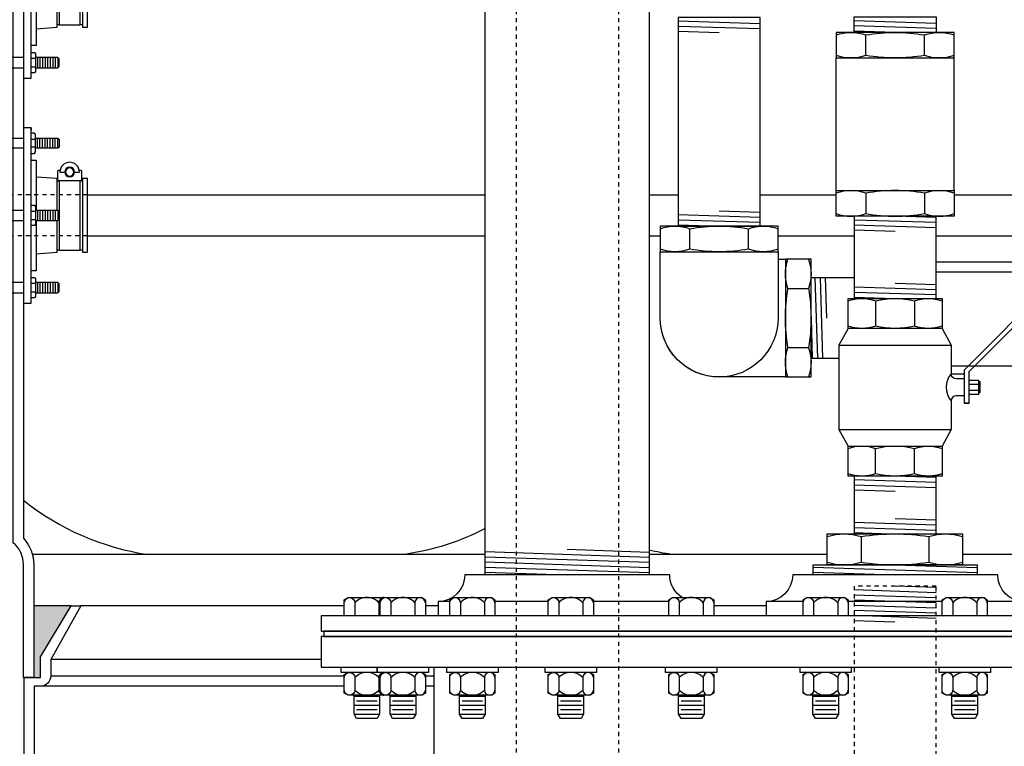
# Model space of a CAD drawing. Extents: x -169 to 2224, y 0 to 2796.
# Tile 227 of 256: x 1755 to 1779, y 354 to 372. Entities that reach past the tile are written whole.
import ezdxf

# ---------------------------------------------------------------- set-up
doc = ezdxf.new("R2010")
doc.units = 0
doc.header["$MEASUREMENT"] = 0
doc.header["$PDSIZE"] = 1
doc.linetypes.add('HIDDEN5', pattern=[0.05, 0.025, -0.025])
doc.layers.get('DEFPOINTS').update_dxf_attribs({"linetype": 'CONTINUOUS'})
for name, color, linetype in [('BOARDER-TXT', 2, 'CONTINUOUS'), ('BOOT-CONDUIT', 1, 'CONTINUOUS'), ('CONDUIT', 2, 'CONTINUOUS'), ('DIM', 3, 'CONTINUOUS'), ('FLEXHOSE-2', 3, 'CONTINUOUS'), ('FRP-COLLAR', 1, 'CONTINUOUS'), ('FRP-SUMP', 2, 'CONTINUOUS'), ('GALV-2-ELL', 3, 'CONTINUOUS'), ('GALV-2-PIPE', 3, 'CONTINUOUS'), ('GALV-2-REDUCER', 3, 'CONTINUOUS'), ('GALV-2-TEE', 3, 'CONTINUOUS'), ('GALV-2-VALVE', 3, 'CONTINUOUS'), ('GALV-4-PIPE', 4, 'CONTINUOUS'), ('GALV-4-PLUG', 4, 'CONTINUOUS'), ('PEAGRAVEL-HATCH', 3, 'CONTINUOUS'), ('SUB-PUMP', 4, 'CONTINUOUS'), ('TANK-BUNG-OPENING-4', 3, 'CONTINUOUS'), ('TANK-MANWAY', 5, 'CONTINUOUS'), ('TANK-MANWAY-BOLT', 7, 'CONTINUOUS')]:
    doc.layers.add(name, color=color, linetype=linetype)
doc.styles.add('SIMPLEX', font='simplex')
doc.dimstyles.new('DIM64', dxfattribs={"dimscale": 64, "dimtxt": 0.09375, "dimasz": 0.09375, "dimexe": 0.0625, "dimexo": 0.0625, "dimgap": 0.046875, "dimtad": 1, "dimdec": 4, "dimzin": 3, "dimdsep": 46, "dimlunit": 4, "dimtxsty": 'SIMPLEX', "dimcen": 0, "dimclrd": 256, "dimclre": 256, "dimclrt": 256, "dimadec": 0, "dimazin": 0, "dimtfac": 1, "dimtdec": 4, "dimtmove": 0, "dimatfit": 3, "dimfxl": 1, "dimfrac": 2, "dimtolj": 1, "dimtzin": 0, "dimarcsym": 0})

# ---------------------------------------------------------------- blocks, each defined once
blk = doc.blocks.new('*D19')
at = {"layer": 'DEFPOINTS', "color": 0, "transparency": 16777216}
for p in [(1294.365, 414.289), (1931.872, 414.007), (1931.872, 136.516)]:
    blk.add_point(p, dxfattribs=at)
at = {"layer": 'DIM', "lineweight": -2, "transparency": 16777216}
for p, q in [((1294.365, 410.289), (1294.365, 132.516)), ((1931.872, 410.007), (1931.872, 132.516)), ((1300.365, 136.516), (1925.872, 136.516))]:
    blk.add_line(p, q, dxfattribs=at)
at = {"layer": 'DIM', "transparency": 16777216}
for points in [[(1300.365, 137.516), (1300.365, 135.516), (1294.365, 136.516)], [(1925.872, 137.516), (1925.872, 135.516), (1931.872, 136.516)]]:
    blk.add_solid(points, dxfattribs=at)
at = {"layer": 'DIM', "transparency": 16777216, "insert": (1613.119, 144.087), "char_height": 6, "attachment_point": 5, "style": 'SIMPLEX'}
blk.add_mtext('\\A1;53\'-1 1/2" (F.V. TANK SLAB)', dxfattribs=at)
blk = doc.blocks.new('A$C46192D44')
at = {"layer": 'BOOT-CONDUIT', "color": 7}
for p, q in [((-3.534, 1.638), (-3.534, 1.885)), ((-3.471, 1.638), (-3.471, 1.885)), ((-3.409, 1.638), (-3.409, 1.885)), ((-3.346, 1.638), (-3.346, 1.885)), ((-3.284, 1.638), (-3.284, 1.885)), ((-3.221, 1.638), (-3.221, 1.885)), ((-3.159, 1.638), (-3.159, 1.885)), ((-3.096, 1.638), (-3.096, 1.885)), ((-3.034, 1.638), (-3.034, 1.885)), ((-2.879, 1.861), (-2.985, 1.861)), ((-1.996, 1.885), (-2.696, 1.885)), ((-2.985, 1.662), (-2.879, 1.662)), ((-2.696, 1.638), (-1.996, 1.638)), ((-3.534, 0.124), (-3.534, -0.124)), ((-3.471, 0.124), (-3.471, -0.124)), ((-3.409, 0.124), (-3.409, -0.124)), ((-3.346, 0.124), (-3.346, -0.124)), ((-3.284, 0.124), (-3.284, -0.124)), ((-3.221, 0.124), (-3.221, -0.124)), ((-3.159, 0.124), (-3.159, -0.124)), ((-3.096, 0.124), (-3.096, -0.124)), ((-3.034, 0.124), (-3.034, -0.124)), ((-2.985, 0.099), (-2.879, 0.099)), ((-2.696, 0.124), (-1.996, 0.124)), ((-2.879, -0.099), (-2.985, -0.099)), ((-1.996, -0.124), (-2.696, -0.124)), ((-3.534, -1.638), (-3.534, -1.885)), ((-3.471, -1.638), (-3.471, -1.885)), ((-3.409, -1.638), (-3.409, -1.885)), ((-3.346, -1.638), (-3.346, -1.885)), ((-3.284, -1.638), (-3.284, -1.885)), ((-3.221, -1.638), (-3.221, -1.885)), ((-3.159, -1.638), (-3.159, -1.885)), ((-3.096, -1.638), (-3.096, -1.885)), ((-3.034, -1.638), (-3.034, -1.885)), ((-2.985, -1.662), (-2.879, -1.662)), ((-2.696, -1.638), (-1.996, -1.638)), ((-2.879, -1.861), (-2.985, -1.861)), ((-1.996, -1.885), (-2.696, -1.885))]:
    blk.add_line(p, q, dxfattribs=at)
at = {"layer": 'BOOT-CONDUIT', "linetype": 'Continuous'}
for p, q in [((-4.132, 0.835), (-4.07, 0.835)), ((-3.575, 0.835), (-3.513, 0.835)), ((-0.681, 0.835), (-0.743, 0.835)), ((-0.124, 0.835), (-0.186, 0.835)), ((-4.07, -0.835), (-4.132, -0.835)), ((-3.513, -0.835), (-3.575, -0.835)), ((-0.743, -0.835), (-0.681, -0.835)), ((-0.186, -0.835), (-0.124, -0.835))]:
    blk.add_line(p, q, dxfattribs=at)
for points in [[(-1.996, -2.243), (-1.996, 2.243), (-1.377, 2.243), (-1.377, -2.243)], [(-4.132, -0.897), (-4.255, -0.897), (-4.255, 0.897), (-4.132, 0.897), (-4.132, 0.835), (-4.132, -0.835)], [(0, -0.897), (0, 0.897), (-0.124, 0.897), (-0.124, 0.835), (-0.124, -0.835), (-0.124, -0.897)]]:
    blk.add_lwpolyline(points, close=True, dxfattribs=at)
at = {"layer": 'BOOT-CONDUIT', "color": 7}
for points in [[(-2.879, 1.514), (-2.965, 1.514), (-2.985, 1.547), (-2.985, 1.976), (-2.965, 2.009), (-2.879, 2.009)], [(-2.985, 1.885), (-3.534, 1.885), (-3.565, 1.854), (-3.565, 1.669), (-3.562, 1.666), (-3.534, 1.638), (-2.985, 1.638)], [(-4.07, 0.851), (-4.07, -0.851), (-3.575, -0.851), (-3.575, 0.851)], [(-0.681, 0.851), (-0.681, -0.851), (-0.186, -0.851), (-0.186, 0.851)], [(-2.879, 0.247), (-2.965, 0.247), (-2.985, 0.214), (-2.985, -0.214), (-2.965, -0.247), (-2.879, -0.247)], [(-2.985, -0.124), (-3.534, -0.124), (-3.565, -0.093), (-3.565, 0.093), (-3.562, 0.096), (-3.534, 0.124), (-2.985, 0.124)], [(-2.985, -1.885), (-3.534, -1.885), (-3.565, -1.854), (-3.565, -1.669), (-3.562, -1.666), (-3.534, -1.638), (-2.985, -1.638)], [(-2.879, -1.514), (-2.965, -1.514), (-2.985, -1.547), (-2.985, -1.976), (-2.965, -2.009), (-2.879, -2.009)]]:
    blk.add_lwpolyline(points, dxfattribs=at)
at = {"layer": 'BOOT-CONDUIT'}
blk.add_lwpolyline([(-2.879, 2.139), (-2.696, 2.139), (-2.696, -2.138), (-2.879, -2.138), (-2.879, 2.139), (-2.879, 2.083)], dxfattribs=at)
at = {"layer": 'BOOT-CONDUIT', "color": 7}
for points in [[(-3.941, 1.059), (-4.06, 1.059, -1), (-3.585, 1.059), (-3.704, 1.059)], [(-0.552, 1.059), (-0.671, 1.059, -1), (-0.196, 1.059), (-0.314, 1.059)], [(-3.59, 1.11, 0.351872), (-3.576, 1.099), (-3.557, 1.099, -0.414214), (-3.525, 1.067), (-3.525, 0.882, -0.414214), (-3.557, 0.851), (-4.088, 0.851, -0.414213), (-4.119, 0.883), (-4.119, 1.067, -0.414214), (-4.088, 1.099), (-4.069, 1.099, 0.351882), (-4.054, 1.11)], [(-0.201, 1.11, 0.351872), (-0.187, 1.099), (-0.167, 1.099, -0.414214), (-0.136, 1.067), (-0.136, 0.882, -0.414214), (-0.168, 0.851), (-0.699, 0.851, -0.414213), (-0.73, 0.883), (-0.73, 1.067, -0.414214), (-0.698, 1.099), (-0.68, 1.099, 0.351882), (-0.665, 1.11)]]:
    blk.add_lwpolyline(points, format="xyb", dxfattribs=at)
at = {"layer": 'BOOT-CONDUIT', "linetype": 'Continuous'}
for points in [[(-2.879, 1.346), (-3.002, 1.346), (-3.002, 0.124)], [(-1.377, 1.346), (-1.253, 1.346), (-1.253, -1.346), (-1.377, -1.346)], [(-3.513, 0.124), (-3.513, 0.835), (-3.513, 0.897), (-3.002, 0.933)], [(-1.253, -0.933), (-0.743, -0.897), (-0.743, 0.835), (-0.743, 0.897), (-1.253, 0.933)], [(-3.002, -0.933), (-3.513, -0.897), (-3.513, -0.124)], [(-3.002, -0.124), (-3.002, -1.346), (-2.879, -1.346)]]:
    blk.add_lwpolyline(points, dxfattribs=at)
at = {"layer": 'BOOT-CONDUIT', "color": 7}
for centre in [(-3.822, 1.059), (-0.433, 1.059)]:
    blk.add_circle(centre, 0.119, dxfattribs=at)
at = {"layer": 'BOOT-CONDUIT', "color": 8}
for centre in [(-3.822, 1.059), (-0.433, 1.059)]:
    blk.add_circle(centre, 0.103, dxfattribs=at)

msp = doc.modelspace()

# ---------------------------------------------------------------- hatches: boundary and pattern name
at = {"layer": 'FRP-SUMP'}
msp.add_hatch(color=256, dxfattribs=at).paths.add_polyline_path([(1754.85756, 357.76592), (1755.7718, 357.76592), (1755.0218, 356.51592), (1755.0218, 356.01592), (1754.8718, 356.01592), (1754.85756, 356.01592)])
at = {"layer": 'PEAGRAVEL-HATCH'}
h = msp.add_hatch(dxfattribs=at)
h.set_pattern_fill('AR-SAND', color=256, scale=7.5, style=0)
h.set_pattern_definition([(37.5, (1541.129, 367.779), (-0.47245, 14.4512), [0, -11.4, 0, -12.75, 0, -12.1875]), (7.5, (1541.13, 367.779), (13.2733, 21.1661), [0, -6.15, 0, -10.275, 0, -3.9375]), (327.5, (1531.904, 367.779), (23.35606, 0.04244), [0, -3.75, 0, -13.5, 0, -17.625]), (317.5, (1531.904, 367.779), (22.546, 6.5826), [0, -1.875, 0, -8.85, 0, -10.125])])
edge = h.paths.add_edge_path()
edge.add_line((1739.50681, 414.00736), (1754.33113, 414.00736))
edge.add_line((1754.33113, 414.00736), (1753.53557, 405.97611))
edge.add_line((1753.53557, 405.97611), (1753.72405, 405.97611))
edge.add_line((1753.72405, 405.97611), (1759.61431, 405.97611))
edge.add_line((1759.61431, 405.97611), (1759.61121, 397.18922))
edge.add_arc((1813.52827, 268.2684), 139.74129, 472.6955788, 474.5798006)
edge.add_arc((1755.85756, 393.70905), 1.7, 465.563139, 540)
edge.add_line((1754.15756, 393.70905), (1754.15756, 381.7636))
edge.add_line((1754.15756, 381.7636), (1753.27411, 381.7636))
edge.add_line((1753.27411, 381.7636), (1753.03758, 381.7636))
edge.add_line((1753.03758, 381.7636), (1753.77411, 380.44837))
edge.add_line((1753.77411, 380.44837), (1753.77411, 380.05001))
edge.add_arc((1754.02411, 380.05001), 0.25, 540, 630)
edge.add_line((1754.02411, 379.80001), (1754.15756, 379.80001))
edge.add_line((1754.15756, 379.80001), (1754.15756, 378.2636))
edge.add_arc((1753.90756, 378.2636), 0.25, 270, 360, ccw=False)
edge.add_line((1753.90756, 378.0136), (1753.90756, 375.00775))
edge.add_line((1753.90756, 375.00775), (1753.28881, 375.00775))
edge.add_line((1753.28881, 375.00775), (1753.28881, 374.11056))
edge.add_line((1753.28881, 374.11056), (1753.16506, 374.11056))
edge.add_line((1753.16506, 374.11056), (1753.16506, 373.69767))
edge.add_line((1753.16506, 373.69767), (1752.65442, 373.66197))
edge.add_line((1752.65442, 373.66197), (1752.65442, 373.60009))
edge.add_line((1752.65442, 373.60009), (1752.59254, 373.60009))
edge.add_line((1752.59254, 373.60009), (1752.59254, 373.13978))
edge.add_line((1752.59254, 373.13978), (1752.09754, 373.13978))
edge.add_line((1752.09754, 373.13978), (1752.09754, 373.60009))
edge.add_line((1752.09754, 373.60009), (1752.03567, 373.60009))
edge.add_line((1752.03567, 373.60009), (1752.03567, 373.66197))
edge.add_line((1752.03567, 373.66197), (1751.91192, 373.66197))
edge.add_line((1751.91192, 373.66197), (1751.91192, 373.13978))
edge.add_line((1751.91192, 373.13978), (1740.48085, 373.13978))
edge.add_ellipse((1740.5212, 372.95228), major_axis=(0, 0.1875), ratio=0.47920074, start_angle=0, end_angle=180)
edge.add_ellipse((1740.5212, 372.57728), major_axis=(0, -0.1875), ratio=0.47920074, start_angle=180, end_angle=360)
edge.add_line((1740.5212, 372.38978), (1751.91192, 372.38978))
edge.add_line((1751.91192, 372.38978), (1751.91192, 371.86759))
edge.add_line((1751.91192, 371.86759), (1752.03567, 371.86759))
edge.add_line((1752.03567, 371.86759), (1752.03567, 371.92947))
edge.add_line((1752.03567, 371.92947), (1752.09754, 371.92947))
edge.add_line((1752.09754, 371.92947), (1752.09754, 371.91363))
edge.add_line((1752.09754, 371.91363), (1752.65442, 371.91363))
edge.add_line((1752.65442, 371.91363), (1752.65442, 371.86759))
edge.add_line((1752.65442, 371.86759), (1753.16506, 371.83188))
edge.add_line((1753.16506, 371.83188), (1753.16506, 371.419))
edge.add_line((1753.16506, 371.419), (1753.28881, 371.419))
edge.add_line((1753.28881, 371.419), (1753.28881, 370.52181))
edge.add_line((1753.28881, 370.52181), (1753.90756, 370.52181))
edge.add_line((1753.90756, 370.52181), (1753.90756, 369.52181))
edge.add_line((1753.90756, 369.52181), (1753.28881, 369.52181))
edge.add_line((1753.28881, 369.52181), (1753.28881, 368.62462))
edge.add_line((1753.28881, 368.62462), (1753.16506, 368.62462))
edge.add_line((1753.16506, 368.62462), (1753.16506, 368.21174))
edge.add_line((1753.16506, 368.21174), (1752.65442, 368.17603))
edge.add_line((1752.65442, 368.17603), (1752.65442, 368.11415))
edge.add_line((1752.65442, 368.11415), (1752.59254, 368.11415))
edge.add_line((1752.59254, 368.11415), (1752.59254, 367.77884))
edge.add_line((1752.59254, 367.77884), (1752.09754, 367.77884))
edge.add_line((1752.09754, 367.77884), (1752.09754, 368.11415))
edge.add_line((1752.09754, 368.11415), (1752.03567, 368.11415))
edge.add_line((1752.03567, 368.11415), (1752.03567, 368.17603))
edge.add_line((1752.03567, 368.17603), (1751.91192, 368.17603))
edge.add_line((1751.91192, 368.17603), (1751.91192, 367.77884))
edge.add_line((1751.91192, 367.77884), (1739.50681, 367.77884))
edge.add_line((1739.50681, 367.77884), (1739.50681, 414.00736))
h.paths.add_polyline_path([(1752.11304, 373.87508, -0.57507133), (1752.09151, 373.86109, 0.53001081), (1752.04804, 373.83218), (1752.04804, 373.61593), (1752.64204, 373.61593), (1752.64204, 373.86343), (1752.59155, 373.86343, -0.35188447), (1752.57705, 373.87508, 0.80321759)], flags=16)
h.paths.add_polyline_path([(1752.448, 373.82383, 1), (1752.24208, 373.82383, 1)], flags=0)
h.paths.add_polyline_path([(1752.11304, 368.38914, -0.57507133), (1752.09151, 368.37515, 0.53001081), (1752.04804, 368.34624), (1752.04804, 368.12999), (1752.64204, 368.12999), (1752.64204, 368.37749), (1752.59155, 368.37749, -0.35188447), (1752.57705, 368.38914, 0.80321759)], flags=16)
h.paths.add_polyline_path([(1752.448, 368.33789, 1), (1752.24208, 368.33789, 1)], flags=0)

# ---------------------------------------------------------------- linework, layer by layer
at = {"layer": 'BOARDER-TXT'}
msp.add_lwpolyline([(1776.86963, 365.90601), (1779.03227, 365.90601), (1779.03227, 363.6011), (1777.23716, 363.6011)], dxfattribs=at)
at = {"layer": 'CONDUIT', "color": 7, "linetype": 'HIDDEN5'}
for p, q in [((1756.1674, 367.77884), (1751.91192, 367.77884)), ((1756.1674, 366.77884), (1751.91192, 366.77884))]:
    msp.add_line(p, q, dxfattribs=at)
at = {"layer": 'CONDUIT'}
for p, q in [((1756.1674, 367.77884), (1765.8718, 367.77884)), ((1769.8718, 367.77884), (1770.57601, 367.77884)), ((1772.57601, 367.77884), (1774.43507, 367.77884)), ((1777.30708, 367.77884), (1779.6532, 367.77884)), ((1756.1674, 366.77884), (1765.8718, 366.77884)), ((1769.8718, 366.77884), (1770.14144, 366.77884)), ((1773.01345, 366.77884), (1774.86963, 366.77884)), ((1776.86963, 366.77884), (1779.6532, 366.77884))]:
    msp.add_line(p, q, dxfattribs=at)
at = {"layer": 'FLEXHOSE-2', "linetype": 'Continuous'}
for p, q in [((1773.81788, 363.79155), (1773.81788, 365.76326)), ((1773.81788, 365.76326), (1774.86963, 365.76326)), ((1774.49998, 363.79155), (1773.81788, 363.79155))]:
    msp.add_line(p, q, dxfattribs=at)
at = {"layer": 'FLEXHOSE-2', "color": 7}
for p, q in [((1773.91212, 365.76326), (1773.97374, 363.79155)), ((1774.03712, 365.76326), (1774.09874, 363.79155)), ((1774.16212, 365.76326), (1774.19293, 364.7774)), ((1773.81793, 364.7774), (1773.84874, 363.79155))]:
    msp.add_line(p, q, dxfattribs=at)
at = {"layer": 'FLEXHOSE-2', "linetype": 'Continuous'}
for points in [[(1779.6532, 366.14123), (1776.86963, 366.14123)], [(1777.23716, 363.42123), (1777.55078, 363.42123)]]:
    msp.add_lwpolyline(points, dxfattribs=at)
at = {"layer": 'FRP-COLLAR', "color": 7, "linetype": 'Continuous'}
for p, q in [((1762.43305, 357.76592), (1756.00834, 357.76592)), ((1764.72261, 357.76592), (1764.4114, 357.76592)), ((1772.72261, 357.76592), (1771.44694, 357.76592)), ((1761.87181, 356.45069), (1755.27181, 356.45069)), ((1755.27181, 356.05233), (1762.43305, 356.05233)), ((1764.4114, 356.05233), (1764.62181, 356.05233)), ((1762.43305, 355.80233), (1755.02181, 355.80233)), ((1764.62181, 355.80233), (1764.4114, 355.80233))]:
    msp.add_line(p, q, dxfattribs=at)
at = {"layer": 'FRP-COLLAR'}
msp.add_lwpolyline([(1754.62181, 351.51592), (1754.62181, 356.01592), (1754.87181, 356.01592), (1755.02181, 356.01592), (1755.02181, 356.51592), (1755.77181, 357.76592), (1756.00834, 357.76592), (1755.27181, 356.45069), (1755.27181, 356.05233, -0.41421356), (1755.02181, 355.80233), (1754.87181, 355.80233), (1754.87181, 351.51592)], format="xyb", close=True, dxfattribs=at)
at = {"layer": 'FRP-SUMP', "color": 7}
for p, q in [((1765.8718, 359.01592), (1754.82408, 359.01592)), ((1774.21469, 359.01592), (1769.8718, 359.01592)), ((1782.46285, 359.01592), (1777.51469, 359.01592))]:
    msp.add_line(p, q, dxfattribs=at)
at = {"layer": 'FRP-SUMP'}
msp.add_line((1755.7718, 357.76592), (1754.85756, 357.76592), dxfattribs=at)
msp.add_lwpolyline([(1754.60756, 356.01592), (1754.60756, 358.76592, 0.22167085), (1754.35756, 359.30211), (1754.35756, 377.72741, 0.22167085), (1754.60756, 378.2636), (1754.60756, 380.0136), (1754.85756, 380.0136), (1755.00756, 380.0136), (1755.00756, 380.5136), (1755.75756, 381.7636), (1755.99409, 381.7636), (1755.25756, 380.44837), (1755.25756, 380.05001, -0.41421356), (1755.00756, 379.80001), (1754.85756, 379.80001), (1754.85756, 378.2636, -0.18776323), (1754.60756, 377.62134), (1754.60756, 359.40818, -0.18776323), (1754.85756, 358.76592), (1754.85756, 356.01592), (1754.60756, 356.01592)], format="xyb", close=True, dxfattribs=at)
at = {"layer": 'FRP-SUMP', "color": 7}
for points in [[(1765.8718, 359.6446, -0.08149294), (1763.90908, 359.01592)], [(1770.40908, 359.01592, -0.02150268), (1769.8718, 359.11945, -0.02150268)]]:
    msp.add_lwpolyline(points, format="xyb", dxfattribs=at)
msp.add_arc((1758.57485, 365.31142), 6.36447, 231.438905, 261.557052, dxfattribs=at)
at = {"layer": 'GALV-2-ELL', "color": 7, "linetype": 'Continuous'}
for p, q in [((1770.85801, 366.45598), (1770.85801, 366.95533)), ((1772.29401, 366.45598), (1772.29401, 366.95533)), ((1773.25603, 365.49684), (1773.75538, 365.49684)), ((1773.25603, 364.06084), (1773.75538, 364.06084))]:
    msp.add_line(p, q, dxfattribs=at)
for points in [[(1770.14144, 366.95533, -0.17443208), (1770.85801, 366.95533, -0.08704547), (1772.29401, 366.95533, -0.17373472), (1773.01345, 366.95533)], [(1773.01345, 366.45598, -0.17372505), (1772.29401, 366.45598, -0.08704419), (1770.85801, 366.45598, -0.1744223), (1770.14144, 366.45598)], [(1773.25603, 363.3414, -0.17372505), (1773.25603, 364.06084, -0.08704419), (1773.25603, 365.49684, -0.1744223), (1773.25603, 366.21341)], [(1773.75538, 366.21341, -0.17443208), (1773.75538, 365.49684, -0.08704547), (1773.75538, 364.06084, -0.17373472), (1773.75538, 363.3414)]]:
    msp.add_lwpolyline(points, format="xyb", dxfattribs=at)
at = {"layer": 'GALV-2-ELL', "linetype": 'Continuous'}
for points in [[(1770.14144, 366.39348), (1773.01345, 366.39348), (1773.01345, 367.01783), (1770.14144, 367.01783)], [(1773.19353, 366.21341), (1773.19353, 363.3414), (1773.81788, 363.3414), (1773.81788, 366.21341)]]:
    msp.add_lwpolyline(points, close=True, dxfattribs=at)
for points in [[(1773.01345, 366.39348), (1773.01346, 364.7774, -1), (1770.14144, 364.7774), (1770.14144, 366.39348)], [(1773.19353, 363.3414), (1771.57745, 363.3414, -0.41421374), (1770.14144, 364.7774, -0.41421374)]]:
    msp.add_lwpolyline(points, format="xyb", dxfattribs=at)
msp.add_lwpolyline([(1773.01345, 366.21341), (1773.19353, 366.21341)], dxfattribs=at)
at = {"layer": 'GALV-2-PIPE', "color": 7}
for p, q in [((1772.57601, 371.95103), (1770.57601, 372.01353)), ((1772.57601, 371.82603), (1770.57601, 371.88853)), ((1771.57601, 371.73228), (1770.57601, 371.76353)), ((1770.57601, 367.29908), (1772.57601, 367.23658)), ((1771.57601, 367.39283), (1772.57601, 367.36158)), ((1776.86963, 367.22943), (1775.86963, 367.26068)), ((1776.86963, 367.22943), (1775.86963, 367.26068)), ((1770.57601, 367.17408), (1772.57601, 367.11158)), ((1770.57601, 367.04908), (1771.57601, 367.01783)), ((1776.86963, 367.10443), (1774.86963, 367.16693)), ((1776.86963, 367.10443), (1774.86963, 367.16693)), ((1776.86963, 366.97943), (1774.86963, 367.04193)), ((1776.86963, 366.97943), (1774.86963, 367.04193)), ((1775.86963, 366.88568), (1774.86963, 366.91693)), ((1775.86963, 366.88568), (1774.86963, 366.91693)), ((1775.86963, 365.63074), (1776.86963, 365.59949)), ((1774.86963, 365.53699), (1776.86963, 365.47449)), ((1774.86963, 365.41199), (1776.86963, 365.34949)), ((1774.86963, 365.28699), (1775.86963, 365.25574)), ((1776.86732, 360.76528), (1774.86982, 360.83256)), ((1776.86764, 360.76528), (1774.87014, 360.83256)), ((1776.86732, 360.89035), (1775.86607, 360.92408)), ((1776.86764, 360.89035), (1775.86639, 360.92408)), ((1776.86732, 360.64021), (1774.86982, 360.70749)), ((1775.86857, 360.54878), (1774.86982, 360.58242)), ((1776.86764, 360.64021), (1774.87014, 360.70749)), ((1775.86889, 360.54878), (1774.87014, 360.58242)), ((1774.86982, 359.80075), (1776.86732, 359.73347)), ((1775.87107, 359.8921), (1776.86732, 359.85854)), ((1774.86982, 359.67568), (1776.86732, 359.6084)), ((1774.86982, 359.55061), (1775.96969, 359.51357))]:
    msp.add_line(p, q, dxfattribs=at)
at = {"layer": 'GALV-2-PIPE', "color": 7, "linetype": 'Continuous'}
for p, q in [((1776.86732, 358.08237), (1774.86982, 358.14965)), ((1776.86732, 358.20744), (1775.86607, 358.24117)), ((1776.86732, 357.9573), (1774.86982, 358.02458)), ((1776.86732, 357.83223), (1774.86982, 357.89951)), ((1776.86732, 357.70716), (1774.86982, 357.77444)), ((1776.86732, 357.58209), (1774.86982, 357.64937)), ((1775.86436, 357.36573), (1774.86561, 357.39937)), ((1776.86732, 357.45702), (1774.86982, 357.5243))]:
    msp.add_line(p, q, dxfattribs=at)
at = {"layer": 'GALV-2-PIPE', "linetype": 'Continuous'}
for points in [[(1770.57601, 372.10728), (1770.57601, 367.01783), (1772.57601, 367.01783), (1772.57601, 372.10728)], [(1774.86963, 367.26068), (1774.86963, 365.25574), (1776.86963, 365.25574), (1776.86963, 367.26068)], [(1774.86982, 360.92574), (1774.86982, 359.51523), (1776.86732, 359.51523), (1776.86732, 360.92574)]]:
    msp.add_lwpolyline(points, close=True, dxfattribs=at)
at = {"layer": 'GALV-2-PIPE', "color": 1, "linetype": 'HIDDEN5'}
msp.add_lwpolyline([(1776.86982, 234.51592), (1776.86982, 358.24325), (1774.86982, 358.24325), (1774.86982, 234.51592)], close=True, dxfattribs=at)
at = {"layer": 'GALV-2-REDUCER', "color": 7}
for p, q in [((1776.8701, 371.95803), (1774.8726, 372.02532)), ((1776.8701, 371.83296), (1774.8726, 371.90024)), ((1775.87135, 371.74153), (1774.8726, 371.77517))]:
    msp.add_line(p, q, dxfattribs=at)
at = {"layer": 'GALV-2-REDUCER', "linetype": 'Continuous'}
msp.add_lwpolyline([(1774.87232, 371.74154), (1774.8726, 372.11675), (1776.8701, 372.11675), (1776.86982, 371.74154)], close=True, dxfattribs=at)
at = {"layer": 'GALV-2-TEE', "color": 7, "linetype": 'Continuous'}
for p, q in [((1775.15163, 371.17969), (1775.15163, 371.67904)), ((1776.58764, 371.17969), (1776.58764, 371.67904)), ((1775.15163, 367.82253), (1775.15163, 367.32318)), ((1776.58764, 367.82253), (1776.58764, 367.32318))]:
    msp.add_line(p, q, dxfattribs=at)
at = {"layer": 'GALV-2-TEE', "linetype": 'Continuous'}
for p, q in [((1774.43507, 367.88503), (1774.43507, 371.11719)), ((1777.30708, 367.88503), (1777.30708, 371.11719))]:
    msp.add_line(p, q, dxfattribs=at)
at = {"layer": 'GALV-2-TEE', "color": 7, "linetype": 'Continuous'}
for points in [[(1774.43507, 371.67904, -0.17443208), (1775.15163, 371.67904, -0.08704547), (1776.58764, 371.67904, -0.17373472), (1777.30708, 371.67904)], [(1777.30708, 371.17969, -0.17372505), (1776.58764, 371.17969, -0.08704419), (1775.15163, 371.17969, -0.1744223), (1774.43507, 371.17969)], [(1777.30708, 367.82253, 0.17372505), (1776.58764, 367.82253, 0.08704419), (1775.15163, 367.82253, 0.1744223), (1774.43507, 367.82253)], [(1774.43507, 367.32318, 0.17443208), (1775.15163, 367.32318, 0.08704547), (1776.58764, 367.32318, 0.17373472), (1777.30708, 367.32318)]]:
    msp.add_lwpolyline(points, format="xyb", dxfattribs=at)
at = {"layer": 'GALV-2-TEE', "linetype": 'Continuous'}
for points in [[(1774.43507, 371.11719), (1777.30708, 371.11719), (1777.30708, 371.74154), (1774.43507, 371.74154)], [(1774.43507, 367.88503), (1777.30708, 367.88503), (1777.30708, 367.26068), (1774.43507, 367.26068)]]:
    msp.add_lwpolyline(points, close=True, dxfattribs=at)
at = {"layer": 'GALV-2-VALVE', "color": 7, "linetype": 'Continuous'}
for p, q in [((1775.39413, 365.19951), (1775.39413, 364.58023)), ((1776.34302, 365.19951), (1776.34302, 364.58023)), ((1777.91845, 363.22975), (1777.91358, 362.95172)), ((1777.93292, 363.22975), (1777.92805, 362.95172)), ((1775.39413, 360.98197), (1775.39413, 361.60124)), ((1776.34302, 360.98197), (1776.34302, 361.60124))]:
    msp.add_line(p, q, dxfattribs=at)
at = {"layer": 'GALV-2-VALVE', "color": 2, "linetype": 'Continuous'}
for p, q in [((1774.49998, 364.12057), (1777.23716, 364.12057)), ((1777.67466, 363.16271), (1777.90571, 363.16271)), ((1777.67466, 363.01877), (1777.90571, 363.01877)), ((1774.49998, 362.06091), (1777.23716, 362.06091)), ((1774.49998, 362.06091), (1777.23716, 362.06091))]:
    msp.add_line(p, q, dxfattribs=at)
at = {"layer": 'GALV-2-VALVE', "linetype": 'Continuous'}
msp.add_line((1777.67466, 362.70255), (1777.55078, 362.70255), dxfattribs=at)
for points in [[(1777.67466, 362.70255), (1777.67466, 363.47892), (1779.76257, 365.56683), (1779.76257, 369.46074), (1779.6532, 369.46074), (1779.6532, 365.61214), (1777.55078, 363.50972), (1777.55078, 362.70255)], [(1774.7218, 361.65747), (1777.01534, 361.65747), (1777.01534, 360.92574), (1774.7218, 360.92574)]]:
    msp.add_lwpolyline(points, close=True, dxfattribs=at)
for points in [[(1774.7218, 365.25574), (1777.01534, 365.25574), (1777.01534, 364.524), (1774.7218, 364.524), (1774.7218, 365.25574)], [(1774.7218, 364.524), (1774.49998, 364.12057), (1774.49998, 362.06091), (1774.7218, 361.65747)], [(1777.67466, 363.26449), (1777.90571, 363.26449), (1777.90571, 362.91699), (1777.67466, 362.91699)]]:
    msp.add_lwpolyline(points, dxfattribs=at)
at = {"layer": 'GALV-2-VALVE', "color": 7, "linetype": 'Continuous'}
for points in [[(1774.72316, 365.19951, -0.16298639), (1775.39413, 365.19951, -0.11763439), (1776.34302, 365.19951, -0.16735506), (1777.01398, 365.19951)], [(1777.01398, 364.58023, -0.16735506), (1776.34302, 364.58023, -0.11763439), (1775.39413, 364.58023, -0.16298639), (1774.72316, 364.58023)], [(1774.72316, 361.60124, -0.16735506), (1775.39413, 361.60124, -0.11763439), (1776.34302, 361.60124, -0.16298639), (1777.01398, 361.60124)], [(1777.01398, 360.98197, -0.16298639), (1776.34302, 360.98197, -0.11763439), (1775.39413, 360.98197, -0.16735506), (1774.72316, 360.98197)]]:
    msp.add_lwpolyline(points, format="xyb", dxfattribs=at)
at = {"layer": 'GALV-2-VALVE', "linetype": 'Continuous'}
for points in [[(1777.01534, 364.524), (1777.23716, 364.12057), (1777.23716, 363.42074, 0.37862889), (1777.23716, 362.76074), (1777.23716, 362.06091), (1777.01534, 361.65747)], [(1777.55078, 363.29574), (1777.36216, 363.29574, -0.41421356), (1777.23716, 363.42074)], [(1777.55078, 362.88574), (1777.36216, 362.88574, 0.41421356), (1777.23716, 362.76074)]]:
    msp.add_lwpolyline(points, format="xyb", dxfattribs=at)
at = {"layer": 'GALV-2-VALVE', "color": 2, "linetype": 'Continuous'}
msp.add_lwpolyline([(1777.90571, 363.22975), (1777.93292, 363.22975), (1777.93292, 362.95172), (1777.90571, 362.95172)], dxfattribs=at)
at = {"layer": 'GALV-4-PIPE', "color": 7}
for p, q in [((1765.8718, 359.08357), (1769.8718, 358.94884)), ((1767.8718, 359.14127), (1769.8718, 359.07391)), ((1765.8718, 358.9585), (1769.8718, 358.82377)), ((1765.8718, 358.83343), (1769.8718, 358.6987)), ((1765.8718, 358.70836), (1769.8718, 358.57362)), ((1765.8718, 358.58329), (1767.8718, 358.51592))]:
    msp.add_line(p, q, dxfattribs=at)
at = {"layer": 'GALV-4-PIPE'}
msp.add_lwpolyline([(1769.8718, 378.28155), (1769.8718, 358.51595), (1765.8718, 358.51595), (1765.8718, 379.79892)], dxfattribs=at)
at = {"layer": 'GALV-4-PLUG', "color": 7, "linetype": 'Continuous'}
for p, q in [((1775.03969, 359.45273), (1775.03969, 358.82773)), ((1776.68969, 359.45273), (1776.68969, 358.82773))]:
    msp.add_line(p, q, dxfattribs=at)
at = {"layer": 'GALV-4-PLUG', "color": 7}
for p, q in [((1773.87181, 358.70801), (1777.87181, 358.57328)), ((1775.87181, 358.76523), (1777.87181, 358.69786)), ((1773.87181, 358.58343), (1775.87601, 358.51592))]:
    msp.add_line(p, q, dxfattribs=at)
at = {"layer": 'GALV-4-PLUG', "color": 4, "linetype": 'Continuous'}
for points in [[(1777.51469, 358.76523), (1774.21469, 358.76523), (1774.21469, 359.51523), (1777.51469, 359.51523)], [(1773.87181, 358.51592), (1773.87181, 358.76523), (1777.87181, 358.76523), (1777.87181, 358.51592)]]:
    msp.add_lwpolyline(points, close=True, dxfattribs=at)
at = {"layer": 'GALV-4-PLUG', "color": 7, "linetype": 'Continuous'}
for points in [[(1774.21469, 359.45273, -0.15151515), (1775.03969, 359.45273, -0.07575758), (1776.68969, 359.45273, -0.15151515), (1777.51469, 359.45273)], [(1774.21469, 358.82773, 0.15151515), (1775.03969, 358.82773, 0.07575758), (1776.68969, 358.82773, 0.15151515), (1777.51469, 358.82773)]]:
    msp.add_lwpolyline(points, format="xyb", dxfattribs=at)
at = {"layer": 'SUB-PUMP', "color": 1, "linetype": 'HIDDEN5'}
for p, q in [((1766.6218, 381.88816), (1766.6218, 260.51592)), ((1769.1218, 381.88816), (1769.1218, 260.51592))]:
    msp.add_line(p, q, dxfattribs=at)
at = {"layer": 'TANK-BUNG-OPENING-4', "linetype": 'Continuous'}
for p, q in [((1765.00822, 357.86672), (1764.7226, 357.86672)), ((1765.00824, 357.86672), (1764.72261, 357.86672)), ((1767.40793, 357.86672), (1766.10824, 357.86672)), ((1770.34694, 357.86672), (1768.50793, 357.86672)), ((1773.62499, 357.86672), (1772.72261, 357.86672)), ((1777.01867, 357.86672), (1774.72499, 357.86672)), ((1779.02101, 357.86672), (1778.11867, 357.86672))]:
    msp.add_line(p, q, dxfattribs=at)
for points in [[(1770.67611, 357.96592, -0.25818944), (1770.37181, 358.51592), (1765.37181, 358.51592, -0.41421356), (1764.72261, 357.86672), (1764.72261, 357.51592)], [(1779.02101, 357.51592), (1779.02101, 357.86672, -0.41421356), (1778.37181, 358.51592), (1773.37181, 358.51592, -0.41421356), (1772.72261, 357.86672), (1772.72261, 357.51592)]]:
    msp.add_lwpolyline(points, format="xyb", dxfattribs=at)
at = {"layer": 'TANK-MANWAY', "linetype": 'Continuous'}
for points in [[(1789.87181, 357.14092), (1789.87181, 357.51592), (1761.87181, 357.51592), (1761.87181, 357.14092)], [(1789.87181, 356.26592), (1789.87181, 357.01592), (1761.87181, 357.01592), (1761.87181, 356.26592)], [(1789.80931, 357.01592), (1789.80931, 357.14092), (1761.93431, 357.14092), (1761.93431, 357.01592)]]:
    msp.add_lwpolyline(points, close=True, dxfattribs=at)
msp.add_lwpolyline([(1764.62181, 351.51592), (1764.62181, 356.26592)], dxfattribs=at)
at = {"layer": 'TANK-MANWAY-BOLT', "linetype": 'Continuous'}
for p, q in [((1762.67055, 355.55719), (1763.29555, 355.55719)), ((1763.5489, 355.55719), (1764.1739, 355.55719)), ((1765.24574, 355.55719), (1765.87074, 355.55719)), ((1767.64543, 355.55719), (1768.27043, 355.55719)), ((1770.58444, 355.55719), (1771.20944, 355.55719)), ((1773.86249, 355.55719), (1774.48749, 355.55719)), ((1777.25617, 355.55719), (1777.88117, 355.55719)), ((1762.67055, 355.34068), (1763.29555, 355.34068)), ((1762.73305, 355.44893), (1763.23305, 355.44893)), ((1762.73305, 355.23243), (1763.23305, 355.23243)), ((1763.5489, 355.34068), (1764.1739, 355.34068)), ((1763.6114, 355.44893), (1764.1114, 355.44893)), ((1763.6114, 355.23243), (1764.1114, 355.23243)), ((1765.24574, 355.34068), (1765.87074, 355.34068)), ((1765.30824, 355.44893), (1765.80824, 355.44893)), ((1765.30824, 355.23243), (1765.80824, 355.23243)), ((1767.64543, 355.34068), (1768.27043, 355.34068)), ((1767.70793, 355.44893), (1768.20793, 355.44893)), ((1767.70793, 355.23243), (1768.20793, 355.23243)), ((1770.58444, 355.34068), (1771.20944, 355.34068)), ((1770.64694, 355.44893), (1771.14694, 355.44893)), ((1770.64694, 355.23243), (1771.14694, 355.23243)), ((1773.86249, 355.34068), (1774.48749, 355.34068)), ((1773.92499, 355.44893), (1774.42499, 355.44893)), ((1773.92499, 355.23243), (1774.42499, 355.23243)), ((1777.25617, 355.34068), (1777.88117, 355.34068)), ((1777.31867, 355.44893), (1777.81867, 355.44893)), ((1777.31867, 355.23243), (1777.81867, 355.23243)), ((1762.67055, 355.12417), (1763.29555, 355.12417)), ((1763.5489, 355.12417), (1764.1739, 355.12417)), ((1765.24574, 355.12417), (1765.87074, 355.12417)), ((1767.64543, 355.12417), (1768.27043, 355.12417)), ((1770.58444, 355.12417), (1771.20944, 355.12417)), ((1773.86249, 355.12417), (1774.48749, 355.12417)), ((1777.25617, 355.12417), (1777.88117, 355.12417))]:
    msp.add_line(p, q, dxfattribs=at)
for points in [[(1763.3114, 357.51592), (1762.43305, 357.51592), (1762.43305, 357.91177), (1762.52684, 357.96592), (1763.43925, 357.96592)], [(1763.43925, 355.58092), (1762.52684, 355.58092), (1762.43305, 355.63507), (1762.43305, 356.08677), (1762.52684, 356.14092)], [(1764.3176, 356.14092), (1764.4114, 356.08677), (1764.4114, 355.63507), (1764.3176, 355.58092), (1763.40519, 355.58092), (1763.3114, 355.63507), (1763.3114, 356.08677), (1763.40519, 356.14092)], [(1766.01444, 356.14092), (1766.10824, 356.08677), (1766.10824, 355.63507), (1766.01444, 355.58092), (1765.10203, 355.58092), (1765.00824, 355.63507), (1765.00824, 356.08677), (1765.10203, 356.14092)], [(1768.41414, 356.14092), (1768.50793, 356.08677), (1768.50793, 355.63507), (1768.41414, 355.58092), (1767.50172, 355.58092), (1767.40793, 355.63507), (1767.40793, 356.08677), (1767.50172, 356.14092)], [(1771.35315, 356.14092), (1771.44694, 356.08677), (1771.44694, 355.63507), (1771.35315, 355.58092), (1770.44074, 355.58092), (1770.34694, 355.63507), (1770.34694, 356.08677), (1770.44074, 356.14092)], [(1774.63119, 356.14092), (1774.72499, 356.08677), (1774.72499, 355.63507), (1774.63119, 355.58092), (1773.71878, 355.58092), (1773.62499, 355.63507), (1773.62499, 356.08677), (1773.71878, 356.14092)], [(1778.02488, 356.14092), (1778.11867, 356.08677), (1778.11867, 355.63507), (1778.02488, 355.58092), (1777.11246, 355.58092), (1777.01867, 355.63507), (1777.01867, 356.08677), (1777.11246, 356.14092)], [(1763.29555, 355.58092), (1763.29555, 355.12417), (1763.23305, 355.01592), (1762.73305, 355.01592), (1762.67055, 355.12417), (1762.67055, 355.58092)], [(1764.1739, 355.58092), (1764.1739, 355.12417), (1764.1114, 355.01592), (1763.6114, 355.01592), (1763.5489, 355.12417), (1763.5489, 355.58092)], [(1765.87074, 355.58092), (1765.87074, 355.12417), (1765.80824, 355.01592), (1765.30824, 355.01592), (1765.24574, 355.12417), (1765.24574, 355.58092)], [(1768.27043, 355.58092), (1768.27043, 355.12417), (1768.20793, 355.01592), (1767.70793, 355.01592), (1767.64543, 355.12417), (1767.64543, 355.58092)], [(1771.20944, 355.58092), (1771.20944, 355.12417), (1771.14694, 355.01592), (1770.64694, 355.01592), (1770.58444, 355.12417), (1770.58444, 355.58092)], [(1774.48749, 355.58092), (1774.48749, 355.12417), (1774.42499, 355.01592), (1773.92499, 355.01592), (1773.86249, 355.12417), (1773.86249, 355.58092)], [(1777.88117, 355.58092), (1777.88117, 355.12417), (1777.81867, 355.01592), (1777.31867, 355.01592), (1777.25617, 355.12417), (1777.25617, 355.58092)]]:
    msp.add_lwpolyline(points, dxfattribs=at)
for points in [[(1762.43305, 357.83779, -1), (1762.6893, 357.83779), (1762.6893, 357.51592)], [(1763.40519, 357.96592, 0.41482767), (1763.2768, 357.83779), (1763.2768, 357.51592)], [(1763.3114, 357.83779, -1), (1763.56765, 357.83779), (1763.56765, 357.51592)], [(1764.4114, 357.83779, 1), (1764.15515, 357.83779), (1764.15515, 357.51592)], [(1765.00824, 357.83779, -1), (1765.26449, 357.83779), (1765.26449, 357.51592)], [(1766.10824, 357.83779, 1), (1765.85199, 357.83779), (1765.85199, 357.51592)], [(1767.40793, 357.83779, -1), (1767.66418, 357.83779), (1767.66418, 357.51592)], [(1768.50793, 357.83779, 1), (1768.25168, 357.83779), (1768.25168, 357.51592)], [(1770.34694, 357.83779, -1), (1770.60319, 357.83779), (1770.60319, 357.51592)], [(1771.44694, 357.83779, 1), (1771.19069, 357.83779), (1771.19069, 357.51592)], [(1773.62499, 357.83779, -1), (1773.88124, 357.83779), (1773.88124, 357.51592)], [(1774.72499, 357.83779, 1), (1774.46874, 357.83779), (1774.46874, 357.51592)], [(1777.01867, 357.83779, -1), (1777.27492, 357.83779), (1777.27492, 357.51592)], [(1778.11867, 357.83779, 1), (1777.86242, 357.83779), (1777.86242, 357.51592)], [(1762.43305, 356.01279, -1), (1762.6893, 356.01279), (1762.6893, 355.70905, -1), (1762.43305, 355.70905)], [(1763.40519, 356.14092, 0.41482858), (1763.2768, 356.01279), (1763.2768, 355.70905, 0.41482819), (1763.40519, 355.58092, 0.41482819)], [(1763.3114, 356.01279, -1), (1763.56765, 356.01279), (1763.56765, 355.70905, -1), (1763.3114, 355.70905)], [(1764.4114, 356.01279, 1), (1764.15515, 356.01279), (1764.15515, 355.70905, 1), (1764.4114, 355.70905)], [(1765.00824, 356.01279, -1), (1765.26449, 356.01279), (1765.26449, 355.70905, -1), (1765.00824, 355.70905)], [(1766.10824, 356.01279, 1), (1765.85199, 356.01279), (1765.85199, 355.70905, 1), (1766.10824, 355.70905)], [(1767.40793, 356.01279, -1), (1767.66418, 356.01279), (1767.66418, 355.70905, -1), (1767.40793, 355.70905)], [(1768.50793, 356.01279, 1), (1768.25168, 356.01279), (1768.25168, 355.70905, 1), (1768.50793, 355.70905)], [(1770.34694, 356.01279, -1), (1770.60319, 356.01279), (1770.60319, 355.70905, -1), (1770.34694, 355.70905)], [(1771.44694, 356.01279, 1), (1771.19069, 356.01279), (1771.19069, 355.70905, 1), (1771.44694, 355.70905)], [(1773.62499, 356.01279, -1), (1773.88124, 356.01279), (1773.88124, 355.70905, -1), (1773.62499, 355.70905)], [(1774.72499, 356.01279, 1), (1774.46874, 356.01279), (1774.46874, 355.70905, 1), (1774.72499, 355.70905)], [(1777.01867, 356.01279, -1), (1777.27492, 356.01279), (1777.27492, 355.70905, -1), (1777.01867, 355.70905)], [(1778.11867, 356.01279, 1), (1777.86242, 356.01279), (1777.86242, 355.70905, 1), (1778.11867, 355.70905)]]:
    msp.add_lwpolyline(points, format="xyb", dxfattribs=at)
for points in [[(1764.4114, 357.91177), (1764.4114, 357.51592), (1763.3114, 357.51592), (1763.3114, 357.91177), (1763.40519, 357.96592), (1764.3176, 357.96592)], [(1766.10824, 357.91177), (1766.10824, 357.51592), (1765.00824, 357.51592), (1765.00824, 357.91177), (1765.10203, 357.96592), (1766.01444, 357.96592)], [(1768.50793, 357.91177), (1768.50793, 357.51592), (1767.40793, 357.51592), (1767.40793, 357.91177), (1767.50172, 357.96592), (1768.41414, 357.96592)], [(1771.44694, 357.91177), (1771.44694, 357.51592), (1770.34694, 357.51592), (1770.34694, 357.91177), (1770.44074, 357.96592), (1771.35315, 357.96592)], [(1774.72499, 357.91177), (1774.72499, 357.51592), (1773.62499, 357.51592), (1773.62499, 357.91177), (1773.71878, 357.96592), (1774.63119, 357.96592)], [(1778.11867, 357.91177), (1778.11867, 357.51592), (1777.01867, 357.51592), (1777.01867, 357.91177), (1777.11246, 357.96592), (1778.02488, 357.96592)], [(1763.2364, 356.26592), (1763.2364, 356.14092), (1762.35805, 356.14092), (1762.35805, 356.26592)], [(1764.4864, 356.26592), (1764.4864, 356.14092), (1763.2364, 356.14092), (1763.2364, 356.26592)], [(1766.18324, 356.26592), (1766.18324, 356.14092), (1764.93324, 356.14092), (1764.93324, 356.26592)], [(1768.58293, 356.26592), (1768.58293, 356.14092), (1767.33293, 356.14092), (1767.33293, 356.26592)], [(1771.52194, 356.26592), (1771.52194, 356.14092), (1770.27194, 356.14092), (1770.27194, 356.26592)], [(1774.79999, 356.26592), (1774.79999, 356.14092), (1773.54999, 356.14092), (1773.54999, 356.26592)], [(1778.19367, 356.26592), (1778.19367, 356.14092), (1776.94367, 356.14092), (1776.94367, 356.26592)]]:
    msp.add_lwpolyline(points, close=True, dxfattribs=at)
for centre, start, end in [((1762.98305, 357.56512), 42.86912, 137.130877), ((1763.8614, 357.56512), 42.86912, 137.130877), ((1765.55824, 357.56512), 42.86912, 137.130877), ((1767.95793, 357.56512), 42.86912, 137.130877), ((1770.89694, 357.56512), 42.86912, 137.130877), ((1774.17499, 357.56512), 42.86912, 137.130877), ((1777.56867, 357.56512), 42.86912, 137.130877), ((1762.98305, 355.74012), 42.86912, 137.130877), ((1763.8614, 355.74012), 42.86912, 137.130877), ((1765.55824, 355.74012), 42.86912, 137.130877), ((1767.95793, 355.74012), 42.86912, 137.130877), ((1770.89694, 355.74012), 42.86912, 137.130877), ((1774.17499, 355.74012), 42.86912, 137.130877), ((1777.56867, 355.74012), 42.86912, 137.130877), ((1762.98305, 355.98172), 222.86912, 317.13088), ((1763.8614, 355.98172), 222.86912, 317.13088), ((1765.55824, 355.98172), 222.86912, 317.13088), ((1767.95793, 355.98172), 222.86912, 317.13088), ((1770.89694, 355.98172), 222.86912, 317.13088), ((1774.17499, 355.98172), 222.86912, 317.13088), ((1777.56867, 355.98172), 222.86912, 317.13088)]:
    msp.add_arc(centre, 0.4008, start, end, dxfattribs=at)

# ---------------------------------------------------------------- block references
at = {"layer": 'BOOT-CONDUIT', "xscale": -1}
for p in [(1751.91192, 372.76478), (1751.91192, 367.27884)]:
    msp.add_blockref('A$C46192D44', p, dxfattribs=at)

# ---------------------------------------------------------------- dimensions: what is measured, and where the dimension line sits
at = {"layer": 'DIM'}
dim = msp.add_linear_dim(base=(1931.87181, 136.51592), p1=(1294.36544, 414.28861), p2=(1931.87181, 414.00736), angle=0, text='<> (F.V. TANK SLAB)', dimstyle='DIM64', dxfattribs=at)
dim.commit()
dim.dimension.update_dxf_attribs({"geometry": '*D19', "text_midpoint": (1613.11863, 144.08735)})

doc.saveas('drawing.dxf')
